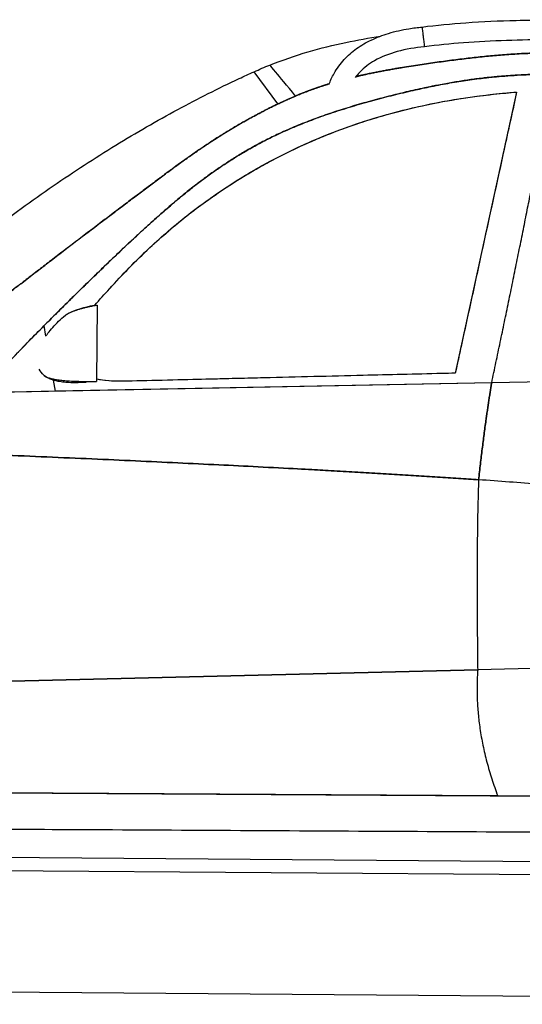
# Model space of a CAD drawing. Header units: millimetres. Extents: x -411 to 6777, y 0 to 7277.
# Tile 12 of 16: x 2028 to 3145, y 2548 to 4737. Entities that reach past the tile are written whole.
import ezdxf

# ---------------------------------------------------------------- set-up
doc = ezdxf.new("R2010")
doc.units = ezdxf.units.MM
doc.layers.add('car', color=10, linetype='Continuous', lineweight=25)
doc.layers.add('Plattform', color=7, linetype='Continuous', lineweight=25)

# ---------------------------------------------------------------- blocks, each defined once
blk = doc.blocks.new('Palette EG Gl550')
at = {"layer": 'Plattform'}
for p, q in [((429.5, 2887), (5467.3, 2848)), ((5462.1, 2818), (434.2, 2857)), ((5465, 2548), (341.7, 2587.7))]:
    blk.add_line(p, q, dxfattribs=at)
blk = doc.blocks.new('Car_210')
at = {"layer": 'car'}
for p, q in [((2890.8, 4699.6), (2890.8, 4699.6)), ((2890.8, 4699.6), (2890.8, 4699.6)), ((2566.3, 4570), (2512.9, 4641.2)), ((2566.3, 4570), (2512.9, 4641.2)), ((3096.5, 4600.4), (2965, 3974.4)), ((2168.4, 4119.8), (2168.4, 3949.8)), ((2168.4, 4119.8), (2168.4, 3949.8)), ((2055.1, 4049.9), (2051, 4073)), ((2055.1, 4049.9), (2051, 4073)), ((2965, 3974.4), (2247.7, 3951.2)), ((3961.5, 3977.2), (3046.1, 3953.8)), ((3961.5, 3977.2), (3046.1, 3953.8)), ((3046.1, 3953.8), (1912.5, 3922.6)), ((2077.1, 3927.2), (2072.7, 3951.8)), ((2077.1, 3927.2), (2072.7, 3951.8)), ((3046.1, 3953.8), (2077.1, 3927.2)), ((2077.1, 3927.2), (1912.5, 3922.6)), ((3634.2, 3334.9), (3020, 3315.2)), ((3634.2, 3334.9), (3020, 3315.2)), ((3020, 3315.2), (1860.2, 3278.1)), ((1860.2, 3278.1), (3020, 3315.2)), ((1796.9, 3033.3), (3546.7, 3036)), ((3066.8, 3035.3), (1898.6, 3033.4)), ((3546.7, 3036), (3066.8, 3035.3)), ((1793.4, 2952.5), (3521.6, 2956.7))]:
    blk.add_line(p, q, dxfattribs=at)
for points, degree, knots in [([(2885.3, 4743.5), (2917.6, 4748), (2950.1, 4751.3), (3019.7, 4756.8), (3056.8, 4758.7), (3141.5, 4761.5), (3188.9, 4762.1), (3247.5, 4762), (3258.7, 4761.9), (3269.8, 4761.8)], 3, [0, 0, 0, 0, 9.77904, 9.77904, 20.941812, 20.941812, 35.179557, 35.179557, 38.521706, 38.521706, 38.521706, 38.521706]), ([(2679.4, 4613.8), (2682.5, 4622.3), (2686.3, 4630.6), (2696.9, 4649.7), (2704.4, 4660.2), (2721.1, 4678.7), (2730.3, 4687), (2750.4, 4701.7), (2761.4, 4708.2), (2785, 4719.7), (2797.9, 4724.7), (2825.7, 4733.3), (2840.8, 4736.8), (2865.8, 4741.1), (2875.5, 4742.4), (2885.3, 4743.5)], 3, [1.264234, 1.264234, 1.264234, 1.264234, 3.985426, 3.985426, 7.804494, 7.804494, 11.486661, 11.486661, 15.274311, 15.274311, 19.381898, 19.381898, 24.012787, 24.012787, 26.971741, 26.971741, 26.971741, 26.971741]), ([(2885.4, 4743.3), (2885.4, 4743.3), (2885.4, 4743.2), (2885.4, 4742.9), (2885.5, 4742.3), (2885.8, 4739.9), (2886, 4737.9), (2886.5, 4734.2), (2886.7, 4732.5), (2887.1, 4729.1), (2887.3, 4727.6), (2887.6, 4724.5), (2887.8, 4723), (2888, 4721.5)], 3, [-3.997518, -3.997518, -3.997518, -3.997518, -3.942916, -3.942916, -3.009067, -3.009067, -1.744408, -1.744408, -0.986521, -0.986521, -0.46223, -0.46223, 0, 0, 0, 0]), ([(2547.8, 4656.2), (2575.6, 4667.6), (2603.9, 4677.6), (2660.3, 4694.6), (2688.3, 4701.6), (2742, 4713.3), (2767.6, 4718.2), (2793.3, 4722.6)], 3, [0, 0, 0, 0, 8.997973, 8.997973, 17.660942, 17.660942, 25.477208, 25.477208, 25.477208, 25.477208]), ([(2888, 4721.5), (2888.2, 4720.3), (2888.3, 4719.1), (2888.6, 4716.9), (2888.7, 4715.8), (2889.1, 4712.8), (2889.3, 4711), (2889.9, 4706.5), (2890.2, 4704.1), (2890.7, 4700.6), (2890.8, 4699.6), (2890.8, 4699.6)], 3, [-17.744996, -17.744996, -17.744996, -17.744996, -17.385315, -17.385315, -17.026337, -17.026337, -16.295265, -16.295265, -14.840371, -14.840371, -13.313088, -13.313088, -13.313088, -13.313088]), ([(3268.7, 4717.6), (3235.4, 4717.9), (3202, 4717.9), (3104.9, 4716.6), (3041.1, 4714.3), (2948.6, 4706.7), (2919.6, 4703.7), (2890.8, 4699.6)], 3, [0, 0, 0, 0, 10.000544, 10.000544, 29.129081, 29.129081, 37.858401, 37.858401, 37.858401, 37.858401]), ([(2890.8, 4699.6), (2870.5, 4697.4), (2850.2, 4693.9), (2813.1, 4683.5), (2796.1, 4676.9), (2768.5, 4660.8), (2757.2, 4652.2), (2744.2, 4638.4), (2740.9, 4634.5), (2737.9, 4630.4)], 3, [0, 0, 0, 0, 6.135353, 6.135353, 11.537833, 11.537833, 15.712701, 15.712701, 17.234041, 17.234041, 17.234041, 17.234041]), ([(2739.1, 4632), (2761.8, 4637.6), (2840.8, 4654.6), (2990.7, 4676), (3142.8, 4696.1), (3448.9, 4681.7), (3577, 4673.5), (3706.7, 4639.1), (3776.2, 4615.7), (3791.8, 4610.2)], 4, [0.3893435, 0.3893435, 0.3893435, 0.3893435, 0.3893435, 0.4187311, 0.4880978, 0.5580363, 0.6275161, 0.6964337, 0.7167069, 0.7167069, 0.7167069, 0.7167069, 0.7167069]), ([(3791.8, 4610.2), (3776.2, 4615.7), (3706.7, 4639.1), (3577, 4673.5), (3448.9, 4681.7), (3142.8, 4696.1), (2990.7, 4676), (2840.8, 4654.6), (2761.8, 4637.6), (2739.1, 4632)], 4, [-0.7167069, -0.7167069, -0.7167069, -0.7167069, -0.7167069, -0.6964337, -0.6275161, -0.5580363, -0.4880978, -0.4187311, -0.3893435, -0.3893435, -0.3893435, -0.3893435, -0.3893435]), ([(1714.2, 4100.8), (1739, 4123.1), (1764, 4145.1), (1835, 4205.9), (1881.5, 4244), (1974.7, 4316.4), (2021.3, 4350.8), (2114.1, 4415.7), (2160.2, 4446.2), (2252, 4503.5), (2297.7, 4530.3), (2388.7, 4580.4), (2434, 4603.7), (2490.9, 4631), (2501.9, 4636.1), (2512.9, 4641.2)], 3, [0, 0, 0, 0, 10.000745, 10.000745, 28.029087, 28.029087, 45.39996, 45.39996, 61.987001, 61.987001, 77.873249, 77.873249, 93.144914, 93.144914, 96.792036, 96.792036, 96.792036, 96.792036]), ([(1912.5, 3922.6), (1981.6, 4009), (2232.2, 4252.8), (2353.4, 4383.5), (2615.3, 4541.3), (2940.9, 4625), (3117.7, 4647.4), (3544.4, 4641.7), (3847.5, 4533.1), (4165.6, 4404.7), (4378.3, 4134), (4432.8, 4047.3)], 4, [0, 0, 0, 0, 0, 0.218342, 0.304256, 0.388323, 0.481285, 0.576717, 0.671011, 0.769657, 1, 1, 1, 1, 1]), ([(3178.3, 4641.5), (3136, 4640.6), (3027.4, 4635.2), (2901.4, 4614.9), (2615.3, 4541.3), (2392.4, 4407), (2280, 4301), (2135.6, 4159.7), (2051, 4073)], 4, [-0.5332758, -0.5332758, -0.5332758, -0.5332758, -0.5332758, -0.4812849, -0.3883234, -0.3042561, -0.2183425, -0.0717077, -0.0717077, -0.0717077, -0.0717077, -0.0717077]), ([(2605.5, 4587.9), (2585.8, 4611.5), (2570.7, 4629.3), (2554.2, 4648.7), (2550, 4653.6), (2548.2, 4655.8), (2548, 4656), (2547.8, 4656.2), (2547.8, 4656.2), (2547.8, 4656.2)], 3, [0, 0, 0, 0, 35.456812, 35.456812, 59.980561, 59.980561, 64.561387, 64.561387, 67.046567, 67.046567, 67.046567, 67.046567]), ([(2605.5, 4587.9), (2585.8, 4611.5), (2570.7, 4629.3), (2554.2, 4648.7), (2550, 4653.6), (2548.2, 4655.8), (2548, 4656), (2547.8, 4656.2), (2547.8, 4656.2), (2547.8, 4656.2)], 3, [0, 0, 0, 0, 35.456812, 35.456812, 59.980561, 59.980561, 64.561387, 64.561387, 67.046567, 67.046567, 67.046567, 67.046567]), ([(1775.5, 4013.5), (1923.1, 4099.6), (1985.5, 4160.1), (2219.2, 4335.5), (2403.6, 4480.3), (2530, 4555.1), (2615.4, 4594.1), (2669.2, 4612.2), (2680.1, 4615.6)], 4, [0, 0, 0, 0, 0, 0.1645444, 0.2276337, 0.2904721, 0.3537602, 0.3692482, 0.3692482, 0.3692482, 0.3692482, 0.3692482]), ([(2195.6, 4156), (2223.8, 4188), (2253.4, 4218.9), (2298.2, 4261.3), (2312, 4273.9), (2352.5, 4309.1), (2379.6, 4330.9), (2425.8, 4364.9), (2444.6, 4378), (2500.2, 4414.5), (2537.9, 4436.5), (2615.8, 4476.5), (2655.6, 4494.4), (2751.7, 4531.8), (2808.2, 4549.4), (2903.1, 4572.5), (2940.8, 4580), (3017.9, 4592.4), (3057.2, 4597.1), (3096.5, 4600.4)], 3, [0, 0, 0, 0, 12.91931, 12.91931, 18.550502, 18.550502, 29.024386, 29.024386, 35.948736, 35.948736, 49.138717, 49.138717, 62.34892, 62.34892, 80.229151, 80.229151, 91.83023, 91.83023, 103.771275, 103.771275, 103.771275, 103.771275]), ([(2195.6, 4156), (2215.1, 4178.2), (2235.4, 4199.9), (2256.4, 4220.9), (2276.7, 4241.3), (2297.7, 4261.2), (2319.4, 4280.3), (2334.8, 4293.9), (2350.5, 4307.1), (2366.4, 4319.9), (2389.7, 4338.5), (2413.6, 4356.3), (2438.1, 4373.3), (2468.2, 4394.1), (2499.2, 4413.6), (2531.1, 4431.7), (2562.1, 4449.4), (2594, 4465.7), (2626.5, 4480.6), (2648.2, 4490.6), (2670.2, 4500), (2692.5, 4508.8), (2724.9, 4521.5), (2757.9, 4532.9), (2791.2, 4543), (2837.5, 4557.1), (2884.7, 4568.7), (2932.3, 4577.9), (2959.4, 4583.1), (2986.8, 4587.6), (3014.2, 4591.3), (3033.6, 4594), (3053.1, 4596.3), (3072.7, 4598.2), (3080.6, 4599), (3088.6, 4599.8), (3096.5, 4600.4)], 3, [0, 0, 0, 0, 8.965766, 8.965766, 8.965766, 17.654018, 17.654018, 17.654018, 23.811707, 23.811707, 23.811707, 32.824354, 32.824354, 32.824354, 43.905973, 43.905973, 43.905973, 54.694049, 54.694049, 54.694049, 61.916239, 61.916239, 61.916239, 72.438578, 72.438578, 72.438578, 87.084642, 87.084642, 87.084642, 95.427959, 95.427959, 95.427959, 101.358107, 101.358107, 101.358107, 103.771275, 103.771275, 103.771275, 103.771275]), ([(2680.1, 4615.6), (2669.2, 4612.2), (2649.9, 4605.7), (2631.5, 4598.8), (2613.6, 4591.4), (2605.5, 4587.9)], 4, [-0.36924822, -0.36924822, -0.36924822, -0.36924822, -0.36924822, -0.3537602, -0.34107494, -0.34107494, -0.34107494, -0.34107494, -0.34107494]), ([(3096.5, 4600.4), (3094.5, 4590.7), (3092.4, 4581), (3090.4, 4571.3), (3081.6, 4529.5), (3072.8, 4487.7), (3064, 4445.7), (3047.6, 4367.7), (3031.2, 4289.5), (3014.7, 4210.9), (3006.5, 4171.6), (2998.2, 4132.3), (2989.9, 4092.9), (2985.8, 4073.2), (2981.6, 4053.4), (2977.5, 4033.7), (2974.9, 4021.3), (2972.3, 4008.9), (2969.7, 3996.4), (2968.1, 3989.1), (2966.6, 3981.7), (2965, 3974.4)], 3, [-64.822443, -64.822443, -64.822443, -64.822443, -61.78166, -61.78166, -61.78166, -48.709101, -48.709101, -48.709101, -24.379614, -24.379614, -24.379614, -12.21487, -12.21487, -12.21487, -6.132499, -6.132499, -6.132499, -2.311323, -2.311323, -2.311323, -0.050127, -0.050127, -0.050127, -0.050127]), ([(2566.3, 4570), (2544.9, 4559.6), (2485.7, 4528.4), (2388.7, 4468.6), (2225.3, 4340.2), (2004, 4174), (1933.6, 4109.4), (1814.2, 4036.6)], 4, [-0.3252889, -0.3252889, -0.3252889, -0.3252889, -0.3252889, -0.2904721, -0.2276337, -0.1645444, -0.0115677, -0.0115677, -0.0115677, -0.0115677, -0.0115677]), ([(2107.2, 4102), (2113.4, 4105.1), (2119.4, 4107.6), (2131.4, 4112), (2137.5, 4113.7), (2150.4, 4117), (2157.1, 4118.2), (2163.8, 4119.3), (2165.2, 4119.4), (2166.6, 4119.6), (2166.8, 4119.6), (2167, 4119.7)], 3, [0, 0, 0, 0, 2.408629, 2.408629, 5.218131, 5.218131, 8.818777, 8.818777, 9.97146, 9.97146, 10.225601, 10.225601, 10.225601, 10.225601]), ([(2056.1, 4051.3), (2057.3, 4052.9), (2058.5, 4054.4), (2066.1, 4064.5), (2073.7, 4073.8), (2087.5, 4087.6), (2092.6, 4092.2), (2097.9, 4096.3)], 3, [3.405904, 3.405904, 3.405904, 3.405904, 4.235808, 4.235808, 8.726509, 8.726509, 10.991864, 10.991864, 10.991864, 10.991864]), ([(2965, 3974.4), (2955.1, 3974.1), (2945.2, 3973.7), (2935.4, 3973.4), (2875.9, 3971.5), (2818, 3969.6), (2760.3, 3967.8), (2687.4, 3965.4), (2614.8, 3963.1), (2539.6, 3960.7), (2520.8, 3960), (2501.9, 3959.4), (2482.8, 3958.8), (2473.8, 3958.5), (2464.7, 3958.2), (2455.6, 3957.9), (2449.5, 3957.7), (2443.4, 3957.5), (2437.2, 3957.3), (2434.3, 3957.3), (2431.4, 3957.2), (2428.4, 3957.1), (2425.5, 3957), (2422.4, 3956.9), (2419.1, 3956.8), (2376.5, 3955.4), (2301.5, 3953), (2247.7, 3951.2)], 3, [-98.394615, -98.394615, -98.394615, -98.394615, -93.993674, -93.993674, -93.993674, -67.371772, -67.371772, -67.371772, -33.710856, -33.710856, -33.710856, -25.295627, -25.295627, -25.295627, -21.342008, -21.342008, -21.342008, -18.6805, -18.6805, -18.6805, -17.413348, -17.413348, -17.413348, -16.17151, -16.17151, -16.17151, -0.04994, -0.04994, -0.04994, -0.04994]), ([(2145, 3947.6), (2137.7, 3947), (2129.9, 3946.6), (2114.8, 3946.4), (2107.7, 3946.6), (2095.5, 3947.5), (2090.7, 3948), (2082.3, 3949.4), (2078.8, 3950.1), (2072.3, 3951.9), (2069.3, 3952.8), (2063.1, 3955.2), (2060, 3956.7), (2055.6, 3959.3), (2054.1, 3960.3), (2052.7, 3961.3)], 3, [4.210285, 4.210285, 4.210285, 4.210285, 7.247719, 7.247719, 9.832163, 9.832163, 11.419985, 11.419985, 12.516656, 12.516656, 13.450932, 13.450932, 14.516374, 14.516374, 15.14269, 15.14269, 15.14269, 15.14269]), ([(2247.7, 3951.2), (2229.5, 3950.3), (2211.8, 3950.3), (2195.4, 3951.4), (2185.9, 3952.1), (2176.8, 3953.1), (2168.4, 3954.7)], 3, [0, 0, 0, 0, 5.459323, 5.459323, 5.459323, 8.614484, 8.614484, 8.614484, 8.614484]), ([(1793.4, 2952.5), (1819.4, 2952.6), (1845.5, 2952.7), (1871.6, 2952.7), (1963.1, 2952.9), (2054.6, 2953.2), (2146, 2953.4), (2379.1, 2953.9), (2612.2, 2954.5), (2845.3, 2955), (2961.8, 2955.3), (3078.3, 2955.6), (3194.9, 2955.9), (3253.1, 2956), (3311.4, 2956.2), (3369.7, 2956.3), (3398.8, 2956.4), (3427.9, 2956.4), (3457.1, 2956.5), (3472.6, 2956.5), (3488.2, 2956.6), (3503.7, 2956.6), (3509.6, 2956.6), (3515.6, 2956.6), (3521.6, 2956.7)], 3, [0, 0, 0, 0, 7.824639, 7.824639, 7.824639, 35.269161, 35.269161, 35.269161, 105.19106, 105.19106, 105.19106, 140.15201, 140.15201, 140.15201, 157.632485, 157.632485, 157.632485, 166.372722, 166.372722, 166.372722, 171.033923, 171.033923, 171.033923, 172.821052, 172.821052, 172.821052, 172.821052])]:
    blk.add_open_spline(points, degree=degree, knots=knots, dxfattribs=at)
for points, degree in [([(2885.3, 4743.5), (2885.3, 4743.5), (2885.3, 4743.4), (2885.4, 4743.3)], 3), ([(2890.8, 4699.6), (2890.8, 4699.6), (2890.8, 4699.6), (2890.8, 4699.6)], 3), ([(2512.9, 4641.2), (2524.7, 4645.9), (2535.8, 4652.2), (2547.8, 4656.2)], 3), ([(3046.1, 3953.8), (3118.1, 4306.4), (3178.3, 4641.5)], 2), ([(3046.1, 3953.8), (3118.1, 4306.4), (3178.3, 4641.5)], 2), ([(2566.3, 4570), (2576, 4574.7), (2585.8, 4579.2), (2595.6, 4583.7), (2605.5, 4587.9)], 4), ([(2163.3, 4119.2), (2173.7, 4131.8), (2184.7, 4144.2), (2195.6, 4156)], 3), ([(2163.3, 4119.2), (2173.7, 4131.8), (2184.7, 4144.3), (2195.6, 4156)], 3), ([(2097.9, 4096.3), (2114.6, 4109.4), (2168.4, 4119.8)], 2), ([(2051, 4073), (2009.6, 4030.7), (1969.8, 3988.9), (1935.2, 3951), (1912.5, 3922.6)], 4), ([(2050.9, 3962.9), (2047.1, 3966.9), (2043.5, 3971.4), (2040.7, 3976.5)], 3), ([(2050.9, 3962.9), (2065.1, 3948), (2168.4, 3949.8)], 2), ([(2247.7, 3951.2), (2219, 3949.8), (2191.4, 3950.5), (2168.4, 3954.7)], 3), ([(3046.1, 3953.8), (3031.5, 3862), (3018.8, 3737.9)], 2), ([(3018.8, 3737.9), (3031.5, 3862), (3046.1, 3953.8)], 2), ([(1864.9, 3787.7), (2566.2, 3764.9), (3018.8, 3737.9)], 2), ([(3018.8, 3737.9), (2566.2, 3764.9), (1864.9, 3787.7)], 2), ([(3018.8, 3737.9), (3014.3, 3591.7), (3020, 3315.2)], 2), ([(3018.8, 3737.9), (3014.3, 3591.7), (3020, 3315.2)], 2), ([(3952.9, 3694.9), (3524.9, 3702.8), (3018.8, 3737.9)], 2), ([(3952.9, 3694.9), (3524.9, 3702.8), (3018.8, 3737.9)], 2), ([(3020, 3315.2), (3011.3, 3178.3), (3066.8, 3035.3)], 2), ([(3020, 3315.2), (3011.3, 3178.3), (3066.8, 3035.3)], 2)]:
    blk.add_open_spline(points, degree=degree, dxfattribs=at)

msp = doc.modelspace()

# ---------------------------------------------------------------- block references
at = {"layer": 'car', "rotation": 359.555457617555}
msp.add_blockref('Car_210', (0, 0), dxfattribs=at)
at = {"layer": 'Plattform'}
msp.add_blockref('Palette EG Gl550', (0, 0), dxfattribs=at)

doc.saveas('drawing.dxf')
